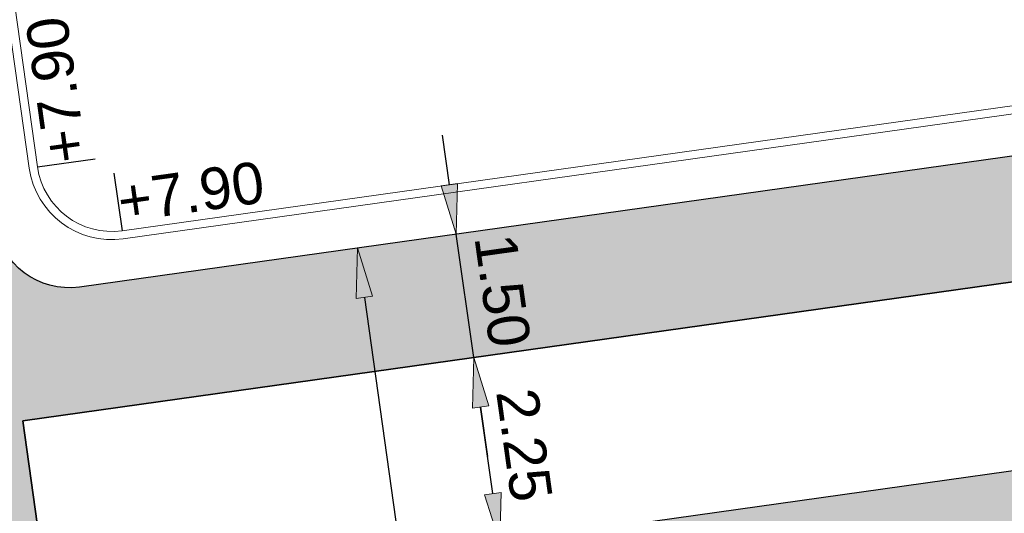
# Model space of a CAD drawing. Extents: x 98477 to 100410, y 398052 to 398969.
# Tile 76 of 256: x 98593 to 98604, y 398262 to 398268. Entities that reach past the tile are written whole.
import ezdxf
from ezdxf.enums import TextEntityAlignment as Align

# ---------------------------------------------------------------- set-up
doc = ezdxf.new("R2010")
doc.units = 0
doc.linetypes.add('AL-NUTSTRACE', pattern=[17, 5, -3.5, 0, -3.5, 5])
for name, color, linetype, lineweight in [('N-KO-kantbegrenzing grondwerk', 70, 'Continuous', 25), ('N-KO-kantverharding', 2, 'Continuous', 25), ("N-VH-arcering 'MAT' grijs 251", 251, 'Continuous', 18), ('N-VH-arcering printbeton', 8, 'Continuous', 9), ('X-AL-hoogtelijn - Niv 1', 1, 'AL-HOOGTELIJN', 18), ('X-AL-maatvoering VERWERKT', 180, 'Continuous', 18), ('X-AL-nutstrace VERWERKT', 252, 'AL-NUTSTRACE', 18), ('X-AL-planthoogte VERWERKT', 180, 'Continuous', 25)]:
    doc.layers.add(name, color=color, linetype=linetype, lineweight=lineweight)
doc.layers.add('X-AL-contourlijnen', color=30, linetype='Continuous', plot=False)
doc.layers.add('X-AL-hulplijn', color=30, linetype='Continuous', plot=False)
doc.styles.add('CS Annotative', font='arial.ttf')
doc.styles.get("Standard").update_dxf_attribs({"font": 'txt.shx'})
doc.linetypes.add('AL-HOOGTELIJN', pattern='A,10,-1.5,["H",Standard,S=0.9,R=0,X=-0.3,Y=-0.45],-1.5,30', length=43)
doc.dimstyles.new('CS Annotative', dxfattribs={"dimtxt": 2.5, "dimasz": 3, "dimexe": 0.18, "dimexo": 0.0625, "dimgap": 1, "dimtad": 1, "dimzin": 3, "dimdsep": 46, "dimtxsty": 'CS Annotative', "dimblk": 'CS Dimensionpijl', "dimcen": 0, "dimse1": 1, "dimse2": 1, "dimclrd": 256, "dimclre": 256, "dimadec": 0, "dimazin": 0, "dimtm": 1e-09, "dimtfac": 1, "dimtdec": 0, "dimtofl": 0, "dimtmove": 1, "dimatfit": 1, "dimfxl": 1, "dimtfillclr": 256, "dimtolj": 1, "dimtzin": 3, "dimarcsym": 0})

# ---------------------------------------------------------------- blocks, each defined once
blk = doc.blocks.new('*U107')
at = {"layer": 'X-AL-hulplijn', "flags": 128}
blk.add_lwpolyline([(-0.3465938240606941, -0.04871058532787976), (0.3465938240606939, 0.04871058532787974)], dxfattribs=at)
at = {"layer": 'X-AL-planthoogte VERWERKT', "linetype": 'Continuous', "style": 'CS Annotative'}
blk.add_attdef('HOOGTE-RECHTS', text='', height=0.4999999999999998, rotation=97.99999999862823, dxfattribs=at).set_placement((2.91038304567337e-11, 5.820766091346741e-11), align=Align.MIDDLE_LEFT)
blk = doc.blocks.new('*U182')
at = {"layer": 'X-AL-hulplijn', "flags": 128}
blk.add_lwpolyline([(-0.04871058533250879, 0.3465938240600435), (0.04871058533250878, -0.3465938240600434)], dxfattribs=at)
at = {"layer": 'X-AL-planthoogte VERWERKT', "linetype": 'Continuous', "style": 'CS Annotative'}
blk.add_attdef('HOOGTE-RECHTS', text='', height=0.5000000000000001, rotation=172.0000000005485, dxfattribs=at).set_placement((-1.398819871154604e-11, -4.01105143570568e-12), align=Align.MIDDLE_LEFT)
blk = doc.blocks.new('CS Dimensionpijl')
h = blk.add_hatch(color=256)
h.dxf.hatch_style = 1
h.paths.add_polyline_path([(-1, -0.1666666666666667), (0, 0), (-1, 0.1666666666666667)])
at = {"flags": 128}
blk.add_lwpolyline([(0, 0.5), (0, -0.5)], dxfattribs=at)
blk.add_lwpolyline([(-1, -0.1666666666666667), (0, 0), (-1, 0.1666666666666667)], close=True, dxfattribs=at)
blk = doc.blocks.new('*D938')
at = {"layer": 'X-AL-maatvoering VERWERKT', "linetype": 'Continuous', "lineweight": -2, "transparency": 16777216}
blk.add_line((98598.26812951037, 398262.4620506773), (98598.12199775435, 398263.5018321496), dxfattribs=at)
at = {"layer": 'X-AL-maatvoering VERWERKT', "lineweight": -2, "transparency": 16777216, "xscale": 0.6000000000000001, "yscale": 0.6000000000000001, "zscale": 0.6000000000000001}
for p, rotation in [((98598.03849389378, 398264.0959929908), 97.99999999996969), ((98598.35163337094, 398261.867889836), 277.9999999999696)]:
    blk.add_blockref('CS Dimensionpijl', p, dxfattribs=dict(at, rotation=rotation))
at = {"layer": 'X-AL-maatvoering VERWERKT', "color": 0, "transparency": 16777216, "insert": (98598.64591931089, 398263.0453050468), "char_height": 0.5, "attachment_point": 5, "rotation": 277.9999999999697, "style": 'CS Annotative'}
blk.add_mtext('\\A1;2.25', dxfattribs=at)
blk = doc.blocks.new('*D939')
at = {"layer": 'X-AL-maatvoering VERWERKT', "linetype": 'Continuous', "lineweight": -2, "transparency": 16777216}
for p, q in [((98597.74623038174, 398266.1755559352), (98597.66272652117, 398266.7697167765)), ((98598.03849389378, 398264.0959929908), (98597.82973424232, 398265.581395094)), ((98598.12199775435, 398263.5018321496), (98598.20550161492, 398262.9076713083))]:
    blk.add_line(p, q, dxfattribs=at)
at = {"layer": 'X-AL-maatvoering VERWERKT', "lineweight": -2, "transparency": 16777216, "xscale": 0.6000000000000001, "yscale": 0.6000000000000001, "zscale": 0.6000000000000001}
for p, rotation in [((98597.82973424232, 398265.581395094), 277.9999999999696), ((98598.03849389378, 398264.0959929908), 97.99999999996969)]:
    blk.add_blockref('CS Dimensionpijl', p, dxfattribs=dict(at, rotation=rotation))
at = {"layer": 'X-AL-maatvoering VERWERKT', "color": 0, "transparency": 16777216, "insert": (98598.38496974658, 398264.9020576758), "char_height": 0.5, "attachment_point": 5, "rotation": 277.9999999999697, "style": 'CS Annotative'}
blk.add_mtext('\\A1;1.50', dxfattribs=at)
blk = doc.blocks.new('*D1130')
at = {"layer": 'X-AL-maatvoering VERWERKT', "linetype": 'Continuous', "lineweight": -2, "transparency": 16777216}
blk.add_line((98596.72491642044, 398264.8202265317), (98598.08881280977, 398255.1155994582), dxfattribs=at)
at = {"layer": 'X-AL-maatvoering VERWERKT', "lineweight": -2, "transparency": 16777216, "xscale": 0.6000000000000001, "yscale": 0.6000000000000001, "zscale": 0.6000000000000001}
for p, rotation in [((98596.64141255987, 398265.4143873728), 97.99999999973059), ((98598.17231667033, 398254.521438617), 277.9999999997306)]:
    blk.add_blockref('CS Dimensionpijl', p, dxfattribs=dict(at, rotation=rotation))
at = {"layer": 'X-AL-maatvoering VERWERKT', "color": 0, "transparency": 16777216, "insert": (98597.9968933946, 398259.0410085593), "char_height": 0.5, "attachment_point": 5, "rotation": 277.99999999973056, "style": 'CS Annotative'}
blk.add_mtext('\\A1;11.00', dxfattribs=at)

msp = doc.modelspace()

# ---------------------------------------------------------------- hatches: boundary and pattern name
at = {"layer": "N-VH-arcering 'MAT' grijs 251"}
h = msp.add_hatch(color=256, dxfattribs=at)
h.dxf.hatch_style = 1
edge = h.paths.add_edge_path()
edge.add_line((98801.70985258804, 398275.5025756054), (98759.07881222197, 398269.5111736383))
edge.add_arc((98758.55691309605, 398273.2246788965), 3.749999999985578, 188.0000000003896, 277.9999999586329, ccw=False)
edge.add_line((98754.84340783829, 398272.7027797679), (98754.7320693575, 398273.4949942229))
edge.add_arc((98759.43584268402, 398274.1560664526), 4.75000000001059, 98.00000000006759, 188.0000000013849, ccw=False)
edge.add_line((98758.77477045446, 398278.859839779), (98802.64364589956, 398285.0252081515))
edge.add_arc((98800.79960231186, 398298.1462600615), 13.24999999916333, 278.0000000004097, 315.3695932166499)
edge.add_arc((98814.32101528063, 398284.7981743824), 5.750000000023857, 97.99999999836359, 135.3695932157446, ccw=False)
edge.add_line((98813.52076995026, 398290.4922157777), (98817.94515990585, 398291.114023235))
edge.add_arc((98818.74540523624, 398285.4199818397), 5.750000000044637, 8.00000000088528, 97.99999999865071, ccw=False)
edge.add_line((98824.43944663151, 398286.2202271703), (98832.12180180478, 398231.5574297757))
edge.add_arc((98824.4472242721, 398230.4788382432), 7.74999999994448, -36.90337989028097, 8.000000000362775, ccw=False)
edge.add_line((98830.64450586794, 398225.8252159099), (98822.02531955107, 398214.3469478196))
edge.add_arc((98828.62242576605, 398209.3930917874), 8.249999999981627, 143.0966201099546, 188.000000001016)
edge.add_line((98820.45271419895, 398208.2449137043), (98820.95212056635, 398204.6914527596))
edge.add_line((98820.95212056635, 398204.6914527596), (98824.98814049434, 398175.9736787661))
edge.add_line((98824.98814049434, 398175.9736787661), (98826.34507822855, 398166.3185650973))
edge.add_arc((98829.56344945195, 398166.7708776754), 3.249999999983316, 187.9999999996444, 277.9999999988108)
edge.add_line((98830.01576203, 398163.552506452), (98845.49611657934, 398165.7281284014))
edge.add_line((98845.49611657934, 398165.7281284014), (98850.05134969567, 398166.3683246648))
edge.add_line((98850.05134969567, 398166.3683246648), (98871.26042709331, 398169.349066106))
edge.add_line((98871.26042709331, 398169.349066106), (98879.77673248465, 398170.5459547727))
edge.add_line((98879.77673248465, 398170.5459547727), (98895.91810200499, 398172.8144763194))
edge.add_line((98895.91810200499, 398172.8144763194), (98895.01347684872, 398179.2512187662))
edge.add_line((98895.01347684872, 398179.2512187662), (98835.84495974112, 398170.9356259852))
edge.add_arc((98835.18388751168, 398175.6393993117), 4.749999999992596, 188.0000000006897, 277.9999999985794, ccw=False)
edge.add_line((98830.48011418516, 398174.9783270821), (98825.97718274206, 398207.0183491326))
edge.add_arc((98833.65176027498, 398208.096940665), 7.750000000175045, 143.0966201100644, 188.0000000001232, ccw=False)
edge.add_line((98827.4544786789, 398212.7505629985), (98836.07366499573, 398224.2288310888))
edge.add_arc((98829.47655878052, 398229.1826871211), 8.250000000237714, 323.096620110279, 367.9999999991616)
edge.add_line((98837.64627034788, 398230.3308652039), (98837.34238794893, 398232.4931008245))
edge.add_line((98837.34238794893, 398232.4931008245), (98837.34238780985, 398232.493100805))
edge.add_line((98837.34238780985, 398232.493100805), (98829.68786739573, 398286.9578446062))
edge.add_arc((98835.38190879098, 398287.7580899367), 5.749999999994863, 97.99999999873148, 188.0000000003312, ccw=False)
edge.add_line((98834.58166346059, 398293.452131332), (98882.50500414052, 398300.1873176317))
edge.add_arc((98883.61838894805, 398292.2651730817), 8.000000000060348, 11.632034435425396, 97.9999999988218, ccw=False)
edge.add_line((98891.45409032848, 398293.8781776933), (98890.9995, 398296.0865))
edge.add_line((98890.9995, 398296.0865), (98889.023, 398305.688))
edge.add_line((98889.023, 398305.688), (98888.557, 398307.974))
edge.add_line((98888.557, 398307.974), (98887.38477368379, 398314.7597044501))
edge.add_arc((98879.50153614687, 398313.3978799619), 8.00000000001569, -82.00000000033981, 9.801079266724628, ccw=False)
edge.add_line((98880.6149209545, 398305.475735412), (98872.94460748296, 398304.3977431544))
edge.add_arc((98872.42270835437, 398308.1112484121), 3.749999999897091, 189.4265010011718, 278.00000000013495, ccw=False)
edge.add_arc((92946.7354543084, 397324.3039467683), 6003.049999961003, 9.42650100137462, 10.61166010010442)
edge.add_line((98847.1206531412, 398429.7738954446), (98842.31285519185, 398429.0982035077))
edge.add_arc((92946.7354539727, 397324.3039467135), 5998.200000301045, 9.428546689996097, 10.613773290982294, ccw=False)
edge.add_arc((98860.08948650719, 398306.4687901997), 3.840166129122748, -81.43407539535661, 6.657381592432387, ccw=False)
edge.add_line((98860.66146879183, 398302.6714605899), (98847.18483033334, 398300.7774425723))
edge.add_line((98847.18483033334, 398300.7774425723), (98842.62959721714, 398300.1372463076))
edge.add_line((98842.62959721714, 398300.1372463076), (98820.15051205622, 398296.9780169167))
edge.add_arc((98819.35026672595, 398302.672058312), 5.749999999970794, 187.9999999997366, 277.99999999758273, ccw=False)
edge.add_line((98813.65622533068, 398301.8718129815), (98812.30624625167, 398311.4774132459))
edge.add_line((98812.30624625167, 398311.4774132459), (98811.1093575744, 398319.9937186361))
edge.add_line((98811.1093575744, 398319.9937186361), (98809.24443803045, 398333.2633107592))
edge.add_line((98809.24443803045, 398333.2633107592), (98808.67382831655, 398337.3234098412))
edge.add_line((98808.67382831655, 398337.3234098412), (98807.71353391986, 398344.1562595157))
edge.add_line((98807.71353391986, 398344.1562595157), (98807.70657526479, 398344.2057729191))
edge.add_line((98807.70657526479, 398344.2057729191), (98811.66764753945, 398344.7624653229))
edge.add_line((98811.66764753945, 398344.7624653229), (98829.49247277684, 398347.2675811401))
edge.add_line((98829.49247277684, 398347.2675811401), (98831.96814294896, 398347.6155138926))
edge.add_line((98831.96814294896, 398347.6155138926), (98831.06351779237, 398354.0522563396))
edge.add_line((98831.06351779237, 398354.0522563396), (98828.58784762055, 398353.704323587))
edge.add_line((98828.58784762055, 398353.704323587), (98810.76302238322, 398351.1992077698))
edge.add_line((98810.76302238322, 398351.1992077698), (98806.80195010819, 398350.6425153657))
edge.add_line((98806.80195010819, 398350.6425153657), (98806.79499145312, 398350.6920287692))
edge.add_line((98806.79499145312, 398350.6920287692), (98805.14616655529, 398362.4240275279))
edge.add_line((98805.14616655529, 398362.4240275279), (98805.04836903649, 398363.119893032))
edge.add_line((98805.04836903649, 398363.119893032), (98803.99065346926, 398370.6459303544))
edge.add_line((98803.99065346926, 398370.6459303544), (98802.48758397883, 398381.3408254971))
edge.add_line((98802.48758397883, 398381.3408254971), (98801.4298684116, 398388.8668628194))
edge.add_line((98801.4298684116, 398388.8668628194), (98799.92679892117, 398399.561757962))
edge.add_line((98799.92679892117, 398399.561757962), (98798.86908335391, 398407.0877952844))
edge.add_line((98798.86908335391, 398407.0877952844), (98797.36601386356, 398417.7826904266))
edge.add_line((98797.36601386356, 398417.7826904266), (98796.79540414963, 398421.8427895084))
edge.add_line((98796.79540414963, 398421.8427895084), (98795.88382033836, 398428.3290453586))
edge.add_line((98795.88382033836, 398428.3290453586), (98795.87686168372, 398428.3785587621))
edge.add_line((98795.87686168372, 398428.3785587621), (98799.83793395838, 398428.9352511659))
edge.add_line((98799.83793395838, 398428.9352511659), (98817.66275919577, 398431.4403669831))
edge.add_line((98817.66275919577, 398431.4403669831), (98820.13842936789, 398431.7882997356))
edge.add_line((98820.13842936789, 398431.7882997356), (98819.2338042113, 398438.2250421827))
edge.add_line((98819.2338042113, 398438.2250421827), (98816.75813403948, 398437.87710943))
edge.add_line((98816.75813403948, 398437.87710943), (98798.93330880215, 398435.3719936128))
edge.add_line((98798.93330880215, 398435.3719936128), (98794.9722365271, 398434.8153012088))
edge.add_line((98794.9722365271, 398434.8153012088), (98794.96527787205, 398434.8648146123))
edge.add_line((98794.96527787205, 398434.8648146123), (98793.37870452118, 398446.1538705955))
edge.add_line((98793.37870452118, 398446.1538705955), (98792.73850825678, 398450.7091037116))
edge.add_line((98792.73850825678, 398450.7091037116), (98789.33816684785, 398474.9037900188))
edge.add_line((98789.33816684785, 398474.9037900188), (98783.89169246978, 398474.1383379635))
edge.add_line((98783.89169246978, 398474.1383379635), (98786.76317609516, 398453.7066703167))
edge.add_arc((98782.05940276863, 398453.0455980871), 4.750000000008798, -82.0000000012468, 7.999999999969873, ccw=False)
edge.add_line((98782.72047499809, 398448.3418247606), (98773.11487473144, 398446.9918456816))
edge.add_line((98773.11487473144, 398446.9918456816), (98764.5985693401, 398445.7949570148))
edge.add_line((98764.5985693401, 398445.7949570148), (98743.40683266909, 398442.8166526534))
edge.add_line((98743.40683266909, 398442.8166526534), (98734.89052727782, 398441.6197639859))
edge.add_line((98734.89052727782, 398441.6197639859), (98611.80020633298, 398424.3205475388))
edge.add_line((98611.80020633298, 398424.3205475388), (98607.65702311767, 398453.8008279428))
edge.add_arc((98611.6373665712, 398454.1216500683), 3.993251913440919, 101.39182936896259, 184.6081706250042, ccw=False)
edge.add_line((98610.84862924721, 398458.0362323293), (98611.83889731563, 398458.1754054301))
edge.add_line((98611.83889731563, 398458.1754054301), (98639.5664032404, 398462.0722522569))
edge.add_line((98639.5664032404, 398462.0722522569), (98641.54693937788, 398462.3505984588))
edge.add_line((98641.54693937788, 398462.3505984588), (98659.37176461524, 398464.8557142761))
edge.add_line((98659.37176461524, 398464.8557142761), (98661.84743478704, 398465.2036470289))
edge.add_line((98661.84743478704, 398465.2036470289), (98660.94280963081, 398471.6403894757))
edge.add_line((98660.94280963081, 398471.6403894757), (98649.90132066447, 398470.0886093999))
edge.add_line((98649.90132066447, 398470.0886093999), (98624.64948491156, 398466.5396953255))
edge.add_line((98624.64948491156, 398466.5396953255), (98622.66894877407, 398466.2613491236))
edge.add_line((98622.66894877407, 398466.2613491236), (98604.84412353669, 398463.7562333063))
edge.add_line((98604.84412353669, 398463.7562333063), (98602.86358739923, 398463.4778871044))
edge.add_line((98602.86358739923, 398463.4778871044), (98594.9414428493, 398462.3645022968))
edge.add_line((98594.9414428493, 398462.3645022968), (98576.27488975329, 398459.7410893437))
edge.add_line((98576.27488975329, 398459.7410893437), (98577.17951490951, 398453.3043468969))
edge.add_line((98577.17951490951, 398453.3043468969), (98578.1697829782, 398453.4435199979))
edge.add_line((98578.1697829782, 398453.4435199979), (98598.47059208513, 398456.2943364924))
edge.add_arc((98598.79151287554, 398452.3139562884), 3.993296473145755, 11.424909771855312, 94.60953932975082, ccw=False)
edge.add_line((98602.70568277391, 398453.1049624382), (98606.84886598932, 398423.6246820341))
edge.add_line((98606.84886598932, 398423.6246820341), (98548.81915716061, 398415.4691383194))
edge.add_arc((98548.15808493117, 398420.172911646), 4.750000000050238, 188.0000000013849, 277.99999999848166, ccw=False)
edge.add_line((98543.45431160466, 398419.5118394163), (98539.76818545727, 398445.7399897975))
edge.add_line((98539.76818545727, 398445.7399897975), (98538.97597100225, 398445.6286513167))
edge.add_line((98538.97597100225, 398445.6286513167), (98538.73241807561, 398447.361620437))
edge.add_line((98538.73241807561, 398447.361620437), (98534.77134580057, 398446.8049280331))
edge.add_line((98534.77134580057, 398446.8049280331), (98536.52992450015, 398434.2919904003))
edge.add_line((98536.52992450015, 398434.2919904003), (98537.17012076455, 398429.7367572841))
edge.add_line((98537.17012076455, 398429.7367572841), (98538.39484405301, 398421.0223982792))
edge.add_line((98538.39484405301, 398421.0223982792), (98539.03504031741, 398416.467165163))
edge.add_line((98539.03504031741, 398416.467165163), (98541.02521566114, 398402.30633178))
edge.add_line((98541.02521566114, 398402.30633178), (98541.66541192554, 398397.7510986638))
edge.add_line((98541.66541192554, 398397.7510986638), (98543.65558726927, 398383.5902652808))
edge.add_line((98543.65558726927, 398383.5902652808), (98544.29578353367, 398379.0350321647))
edge.add_line((98544.29578353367, 398379.0350321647), (98545.60401068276, 398369.7265123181))
edge.add_arc((98543.87104156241, 398369.4829593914), 1.750000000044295, -82.00000000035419, 7.99999999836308, ccw=False)
edge.add_line((98544.11459448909, 398367.7499902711), (98522.47723718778, 398364.7090580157))
edge.add_line((98522.47723718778, 398364.7090580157), (98523.21485462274, 398359.4606372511))
edge.add_line((98523.21485462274, 398359.4606372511), (98545.05026553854, 398362.5294041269))
edge.add_line((98545.05026553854, 398362.5294041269), (98549.60549865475, 398363.1696003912))
edge.add_line((98549.60549865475, 398363.1696003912), (98564.16243926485, 398365.2154449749))
edge.add_arc((98564.82351149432, 398360.5116716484), 4.749999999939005, 8.000000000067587, 97.99999999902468, ccw=False)
edge.add_line((98569.5272848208, 398361.172743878), (98576.49985717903, 398311.5603136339))
edge.add_arc((98571.7960838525, 398310.8992414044), 4.749999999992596, -82.0000000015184, 7.999999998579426, ccw=False)
edge.add_line((98572.45715608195, 398306.1954680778), (98563.84182388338, 398304.9846620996))
edge.add_line((98563.84182388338, 398304.9846620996), (98559.28659076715, 398304.3444658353))
edge.add_line((98559.28659076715, 398304.3444658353), (98541.0161448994, 398301.7767221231))
edge.add_line((98541.0161448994, 398301.7767221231), (98541.7537623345, 398296.5283013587))
edge.add_line((98541.7537623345, 398296.5283013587), (98553.88454617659, 398298.2331718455))
edge.add_arc((98554.12809910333, 398296.5002027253), 1.749999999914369, 7.999999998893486, 98.0000000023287, ccw=False)
edge.add_line((98555.86106822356, 398296.7437556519), (98557.35022040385, 398286.1478873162))
edge.add_line((98557.35022040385, 398286.1478873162), (98557.99041666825, 398281.5926542))
edge.add_line((98557.99041666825, 398281.5926542), (98560.13368242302, 398266.3425259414))
edge.add_line((98560.13368242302, 398266.3425259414), (98560.77387868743, 398261.7872928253))
edge.add_line((98560.77387868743, 398261.7872928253), (98562.9171444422, 398246.5371645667))
edge.add_line((98562.9171444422, 398246.5371645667), (98563.5573407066, 398241.9819314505))
edge.add_line((98563.5573407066, 398241.9819314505), (98565.70060646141, 398226.7318031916))
edge.add_line((98565.70060646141, 398226.7318031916), (98566.34080272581, 398222.1765700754))
edge.add_line((98566.34080272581, 398222.1765700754), (98567.56552601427, 398213.4622110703))
edge.add_line((98567.56552601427, 398213.4622110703), (98568.20572227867, 398208.9069779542))
edge.add_line((98568.20572227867, 398208.9069779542), (98576.53105717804, 398149.6691420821))
edge.add_line((98576.53105717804, 398149.6691420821), (98576.55610833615, 398149.4908938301))
edge.add_line((98576.55610833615, 398149.4908938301), (98535.4599834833, 398143.7152101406))
edge.add_line((98535.4599834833, 398143.7152101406), (98536.3465161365, 398137.4072025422))
edge.add_line((98536.3465161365, 398137.4072025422), (98537.33678420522, 398137.5463756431))
edge.add_line((98537.33678420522, 398137.5463756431), (98577.44264098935, 398143.1828862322))
edge.add_line((98577.44264098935, 398143.1828862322), (98578.76478544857, 398133.7753395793))
edge.add_line((98578.76478544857, 398133.7753395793), (98538.65892866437, 398128.1388289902))
edge.add_line((98538.65892866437, 398128.1388289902), (98537.66866059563, 398127.9996558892))
edge.add_line((98537.66866059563, 398127.9996558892), (98538.57328575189, 398121.5629134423))
edge.add_line((98538.57328575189, 398121.5629134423), (98579.66941060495, 398127.3385971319))
edge.add_line((98579.66941060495, 398127.3385971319), (98579.67636925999, 398127.2890837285))
edge.add_line((98579.67636925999, 398127.2890837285), (98580.7660946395, 398119.5352847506))
edge.add_line((98580.7660946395, 398119.5352847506), (98582.57534495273, 398106.6617998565))
edge.add_line((98582.57534495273, 398106.6617998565), (98583.06245080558, 398103.1958616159))
edge.add_line((98583.06245080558, 398103.1958616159), (98584.87170111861, 398090.3223767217))
edge.add_line((98584.87170111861, 398090.3223767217), (98585.35880697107, 398086.8564384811))
edge.add_line((98585.35880697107, 398086.8564384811), (98587.16805728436, 398073.9829535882))
edge.add_line((98587.16805728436, 398073.9829535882), (98588.14928671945, 398067.0011433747))
edge.add_arc((98585.92118356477, 398066.6880038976), 2.249999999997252, -71.05267843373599, 7.999999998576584, ccw=False)
edge.add_line((98586.6517556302, 398064.5599145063), (98587.08769329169, 398064.7095716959))
edge.add_line((98587.08769329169, 398064.7095716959), (98595.76511800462, 398067.6885274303))
edge.add_line((98595.76511800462, 398067.6885274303), (98596.09256923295, 398067.8009412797))
edge.add_arc((98595.36199716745, 398069.9290306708), 2.249999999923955, 187.9999999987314, 288.947321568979, ccw=False)
edge.add_line((98593.13389401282, 398069.6158911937), (98582.46560133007, 398145.5247379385))
edge.add_arc((98587.16937465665, 398146.1858101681), 4.750000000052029, 98.00000000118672, 187.9999999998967, ccw=False)
edge.add_line((98586.50830242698, 398150.8895834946), (98609.06670264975, 398154.0599598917))
edge.add_line((98609.06670264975, 398154.0599598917), (98621.30783352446, 398156.2004915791))
edge.add_line((98621.30783352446, 398156.2004915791), (98618.71337939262, 398174.6609919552))
edge.add_line((98618.71337939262, 398174.6609919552), (98600.88855415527, 398172.155876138))
edge.add_line((98600.88855415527, 398172.155876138), (98602.70587460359, 398159.2249692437))
edge.add_line((98602.70587460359, 398159.2249692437), (98585.67326382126, 398156.8311919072))
edge.add_arc((98585.08617653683, 398161.633146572), 4.837710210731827, 189.0296070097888, 276.97039299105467, ccw=False)
edge.add_line((98580.30841826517, 398160.8738930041), (98573.6350680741, 398208.3572469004))
edge.add_line((98573.6350680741, 398208.3572469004), (98572.71652560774, 398214.8930161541))
edge.add_line((98572.71652560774, 398214.8930161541), (98570.01656744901, 398234.1042166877))
edge.add_line((98570.01656744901, 398234.1042166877), (98569.09802498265, 398240.6399859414))
edge.add_line((98569.09802498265, 398240.6399859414), (98568.63179509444, 398243.9573839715))
edge.add_line((98568.63179509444, 398243.9573839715), (98568.16556520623, 398247.2747820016))
edge.add_arc((98572.86933853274, 398247.9358542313), 4.74999999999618, 98.00000000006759, 188.0000000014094, ccw=False)
edge.add_line((98572.20826630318, 398252.6396275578), (98597.85620928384, 398256.2442108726))
edge.add_line((98597.85620928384, 398256.2442108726), (98604.39197853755, 398257.1627533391))
edge.add_line((98604.39197853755, 398257.1627533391), (98619.64210679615, 398259.3060190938))
edge.add_line((98619.64210679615, 398259.3060190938), (98626.17787604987, 398260.2245615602))
edge.add_line((98626.17787604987, 398260.2245615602), (98639.44746817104, 398262.089481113))
edge.add_line((98639.44746817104, 398262.089481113), (98639.4969815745, 398262.096439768))
edge.add_line((98639.4969815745, 398262.096439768), (98640.05367397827, 398258.1353674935))
edge.add_line((98640.05367397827, 398258.1353674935), (98641.8629242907, 398245.2618825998))
edge.add_line((98641.8629242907, 398245.2618825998), (98642.14127049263, 398243.2813464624))
edge.add_line((98642.14127049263, 398243.2813464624), (98643.25465530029, 398235.3592019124))
edge.add_line((98643.25465530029, 398235.3592019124), (98644.5767997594, 398225.9516552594))
edge.add_line((98644.5767997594, 398225.9516552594), (98646.03811731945, 398215.5538405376))
edge.add_line((98646.03811731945, 398215.5538405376), (98646.38605007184, 398213.0781703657))
edge.add_line((98646.38605007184, 398213.0781703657), (98652.82279251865, 398213.9827955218))
edge.add_line((98652.82279251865, 398213.9827955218), (98652.47485976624, 398216.4584656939))
edge.add_line((98652.47485976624, 398216.4584656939), (98651.70940771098, 398221.904940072))
edge.add_line((98651.70940771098, 398221.904940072), (98651.43106150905, 398223.8854762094))
edge.add_line((98651.43106150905, 398223.8854762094), (98649.62181119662, 398236.758961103))
edge.add_line((98649.62181119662, 398236.758961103), (98649.34346499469, 398238.7394972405))
edge.add_line((98649.34346499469, 398238.7394972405), (98646.49041642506, 398259.0399926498))
edge.add_line((98646.49041642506, 398259.0399926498), (98645.93372402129, 398263.0010649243))
edge.add_line((98645.93372402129, 398263.0010649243), (98645.98323742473, 398263.0080235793))
edge.add_line((98645.98323742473, 398263.0080235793), (98654.39783815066, 398264.1906185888))
edge.add_line((98654.39783815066, 398264.1906185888), (98722.62535253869, 398273.7793704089))
edge.add_line((98722.62535253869, 398273.7793704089), (98731.14165792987, 398274.9762590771))
edge.add_line((98731.14165792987, 398274.9762590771), (98743.97026282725, 398276.7792019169))
edge.add_arc((98744.55735011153, 398271.9772472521), 4.837710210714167, 9.02960700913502, 96.9703929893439, ccw=False)
edge.add_line((98749.33510838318, 398272.73650082), (98750.7268393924, 398262.8338201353))
edge.add_line((98750.7268393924, 398262.8338201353), (98752.41029510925, 398263.0704144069))
edge.add_line((98752.41029510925, 398263.0704144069), (98756.96552822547, 398263.7106106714))
edge.add_line((98756.96552822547, 398263.7106106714), (98772.21565648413, 398265.8538764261))
edge.add_line((98772.21565648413, 398265.8538764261), (98776.77088960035, 398266.4940726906))
edge.add_line((98776.77088960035, 398266.4940726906), (98795.98209013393, 398269.1940308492))
edge.add_line((98795.98209013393, 398269.1940308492), (98800.53732325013, 398269.8342271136))
edge.add_line((98800.53732325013, 398269.8342271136), (98802.46834598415, 398270.1056146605))
edge.add_line((98802.46834598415, 398270.1056146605), (98801.70985258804, 398275.5025756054))
edge = h.paths.add_edge_path(flags=16)
edge.add_line((98744.0622075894, 398333.4636472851), (98751.98435213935, 398334.5770320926))
edge.add_line((98751.98435213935, 398334.5770320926), (98753.96600319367, 398334.8555349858))
edge.add_line((98753.96600319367, 398334.8555349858), (98764.36270300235, 398336.316695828))
edge.add_line((98764.36270300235, 398336.316695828), (98764.36270299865, 398336.3166958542))
edge.add_line((98764.36270299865, 398336.3166958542), (98766.34323913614, 398336.5950420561))
edge.add_line((98766.34323913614, 398336.5950420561), (98774.26538368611, 398337.7084268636))
edge.add_line((98774.26538368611, 398337.7084268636), (98774.24729118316, 398337.8371617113))
edge.add_line((98774.24729118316, 398337.8371617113), (98802.48973650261, 398341.8063785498))
edge.add_line((98802.48973650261, 398341.8063785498), (98803.0185942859, 398338.0433598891))
edge.add_line((98803.0185942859, 398338.0433598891), (98808.47417984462, 398299.2248515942))
edge.add_arc((98800.79960231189, 398298.1462600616), 7.750000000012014, -82.00000000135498, 8.000000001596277, ccw=False)
edge.add_line((98801.87819384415, 398290.4716825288), (98771.96746476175, 398286.2680036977))
edge.add_line((98771.96746476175, 398286.2680036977), (98767.41223164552, 398285.6278074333))
edge.add_line((98767.41223164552, 398285.6278074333), (98755.13290759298, 398283.9020609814))
edge.add_line((98755.13290759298, 398283.9020609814), (98746.61660220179, 398282.7051723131))
edge.add_line((98746.61660220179, 398282.7051723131), (98730.37620587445, 398280.4227334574))
edge.add_line((98730.37620587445, 398280.4227334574), (98721.85990048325, 398279.2258447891))
edge.add_line((98721.85990048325, 398279.2258447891), (98654.3282516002, 398269.7348904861))
edge.add_arc((98653.66717937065, 398274.4386638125), 4.749999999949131, 187.9999999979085, 277.9999999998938, ccw=False)
edge.add_line((98648.96340604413, 398273.7775915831), (98644.1340994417, 398308.1398935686))
edge.add_line((98644.1340994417, 398308.1398935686), (98642.93721077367, 398316.6561989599))
edge.add_line((98642.93721077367, 398316.6561989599), (98640.29988051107, 398335.4217788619))
edge.add_line((98640.29988051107, 398335.4217788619), (98638.12129075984, 398335.1155980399))
edge.add_line((98638.12129075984, 398335.1155980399), (98637.23004949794, 398334.990342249))
edge.add_line((98637.23004949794, 398334.990342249), (98635.05145974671, 398334.6841614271))
edge.add_line((98635.05145974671, 398334.6841614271), (98635.74036659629, 398329.7823344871))
edge.add_line((98635.74036659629, 398329.7823344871), (98636.93725526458, 398321.266029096))
edge.add_line((98636.93725526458, 398321.266029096), (98638.384655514, 398310.967241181))
edge.add_line((98638.384655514, 398310.967241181), (98639.02485177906, 398306.4120080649))
edge.add_line((98639.02485177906, 398306.4120080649), (98641.16811753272, 398291.1618798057))
edge.add_line((98641.16811753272, 398291.1618798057), (98642.36500620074, 398282.6455744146))
edge.add_line((98642.36500620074, 398282.6455744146), (98643.71498527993, 398273.0399741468))
edge.add_arc((98639.01121195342, 398272.3789019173), 4.749999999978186, -82.00000000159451, 7.999999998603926, ccw=False)
edge.add_line((98639.67228418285, 398267.6751285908), (98619.32227537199, 398264.8151213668))
edge.add_line((98619.32227537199, 398264.8151213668), (98614.27190822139, 398264.1053385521))
edge.add_line((98614.27190822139, 398264.1053385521), (98593.92189940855, 398261.2453313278))
edge.add_arc((98593.26082717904, 398265.9491046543), 4.750000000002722, 188.0000000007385, 277.9999999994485, ccw=False)
edge.add_line((98588.55705385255, 398265.2880324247), (98581.77932383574, 398313.5140873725))
edge.add_line((98581.77932383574, 398313.5140873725), (98580.58243516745, 398322.0303927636))
edge.add_line((98580.58243516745, 398322.0303927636), (98575.23122943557, 398360.1062000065))
edge.add_line((98575.23122943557, 398360.1062000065), (98574.59103317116, 398364.6614331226))
edge.add_line((98574.59103317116, 398364.6614331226), (98572.66348572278, 398378.3766458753))
edge.add_line((98572.66348572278, 398378.3766458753), (98571.18825085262, 398388.8734874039))
edge.add_line((98571.18825085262, 398388.8734874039), (98568.51612731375, 398407.8866343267))
edge.add_arc((98573.21990064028, 398408.5477065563), 4.750000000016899, 97.9999999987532, 188.0000000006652, ccw=False)
edge.add_line((98572.55882841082, 398413.2514798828), (98607.11918401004, 398418.1086211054))
edge.add_line((98607.11918401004, 398418.1086211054), (98607.61431804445, 398418.1782076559))
edge.add_line((98607.61431804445, 398418.1782076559), (98611.58353488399, 398389.9357623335))
edge.add_line((98611.58353488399, 398389.9357623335), (98611.454800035, 398389.9176698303))
edge.add_line((98611.454800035, 398389.9176698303), (98613.2640503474, 398377.0441849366))
edge.add_line((98613.2640503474, 398377.0441849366), (98613.33363689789, 398376.5490509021))
edge.add_line((98613.33363689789, 398376.5490509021), (98626.20712179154, 398378.3583012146))
edge.add_line((98626.20712179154, 398378.3583012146), (98628.18765792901, 398378.6366474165))
edge.add_line((98628.18765792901, 398378.6366474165), (98636.10980247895, 398379.7500322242))
edge.add_line((98636.10980247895, 398379.7500322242), (98648.36932117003, 398381.4729952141))
edge.add_line((98648.36932117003, 398381.4729952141), (98647.4646960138, 398387.9097376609))
edge.add_line((98647.4646960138, 398387.9097376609), (98634.59121112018, 398386.1004873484))
edge.add_line((98634.59121112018, 398386.1004873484), (98632.49184281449, 398385.8054403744))
edge.add_line((98632.49184281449, 398385.8054403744), (98619.73719008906, 398384.0128908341))
edge.add_line((98619.73719008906, 398384.0128908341), (98617.50908693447, 398383.6997513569))
edge.add_line((98617.50908693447, 398383.6997513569), (98612.56565838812, 398418.8740731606))
edge.add_line((98612.56565838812, 398418.8740731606), (98613.06079242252, 398418.943659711))
edge.add_line((98613.06079242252, 398418.943659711), (98667.57504960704, 398426.6051389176))
edge.add_line((98667.57504960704, 398426.6051389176), (98722.08930679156, 398434.2666181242))
edge.add_line((98722.08930679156, 398434.2666181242), (98726.14940587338, 398434.8372278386))
edge.add_line((98726.14940587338, 398434.8372278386), (98759.42241298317, 398439.51344403))
edge.add_line((98759.42241298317, 398439.51344403), (98763.48251206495, 398440.084053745))
edge.add_line((98763.48251206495, 398440.084053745), (98783.48592705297, 398442.8953503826))
edge.add_arc((98784.14699928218, 398438.191577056), 4.750000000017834, 8.000000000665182, 97.99999999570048, ccw=False)
edge.add_line((98788.85077260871, 398438.8526492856), (98795.6145853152, 398390.7256211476))
edge.add_arc((98790.91081198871, 398390.064548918), 4.749999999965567, -82.00000000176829, 8.000000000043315, ccw=False)
edge.add_line((98791.57188421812, 398385.3607755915), (98787.36324492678, 398384.7692899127))
edge.add_line((98787.36324492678, 398384.7692899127), (98774.48976003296, 398382.9600396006))
edge.add_line((98774.48976003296, 398382.9600396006), (98766.12199485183, 398381.7840268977))
edge.add_line((98766.12199485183, 398381.7840268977), (98766.07248144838, 398381.7770682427))
edge.add_line((98766.07248144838, 398381.7770682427), (98764.94517930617, 398389.7982395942))
edge.add_line((98764.94517930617, 398389.7982395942), (98762.09213076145, 398410.0987350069))
edge.add_line((98762.09213076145, 398410.0987350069), (98761.95295766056, 398411.0890030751))
edge.add_line((98761.95295766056, 398411.0890030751), (98755.5162152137, 398410.1843779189))
edge.add_line((98755.5162152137, 398410.1843779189), (98755.65538831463, 398409.1941098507))
edge.add_line((98755.65538831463, 398409.1941098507), (98758.50843688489, 398388.893614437))
edge.add_line((98758.50843688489, 398388.893614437), (98759.63573900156, 398380.8724430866))
edge.add_line((98759.63573900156, 398380.8724430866), (98759.5862255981, 398380.8654844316))
edge.add_line((98759.5862255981, 398380.8654844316), (98748.79230364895, 398379.3484976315))
edge.add_line((98748.79230364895, 398379.3484976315), (98744.23707053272, 398378.7083013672))
edge.add_line((98744.23707053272, 398378.7083013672), (98741.31577972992, 398378.2977407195))
edge.add_line((98741.31577972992, 398378.2977407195), (98735.86930535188, 398377.532288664))
edge.add_line((98735.86930535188, 398377.532288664), (98732.94801454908, 398377.1217280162))
edge.add_line((98732.94801454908, 398377.1217280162), (98728.39278143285, 398376.4815317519))
edge.add_line((98728.39278143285, 398376.4815317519), (98718.31915239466, 398375.0657755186))
edge.add_arc((98720.44154218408, 398359.9641874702), 15.25000000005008, 97.9999999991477, 128.0000000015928)
edge.add_line((98711.052704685, 398371.9813514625), (98707.24934533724, 398369.0098414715))
edge.add_line((98707.24934533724, 398369.0098414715), (98710.51235115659, 398364.8333844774))
edge.add_line((98710.51235115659, 398364.8333844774), (98713.62044188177, 398367.261691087))
edge.add_arc((98721.25410813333, 398357.3241039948), 12.53110121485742, 99.37790491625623, 127.53006232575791, ccw=False)
edge.add_line((98719.21222162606, 398369.6877279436), (98728.55711414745, 398371.001066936))
edge.add_line((98728.55711414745, 398371.001066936), (98733.11234726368, 398371.6412632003))
edge.add_line((98733.11234726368, 398371.6412632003), (98743.90626921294, 398373.1582500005))
edge.add_line((98743.90626921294, 398373.1582500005), (98752.42257460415, 398374.3551386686))
edge.add_line((98752.42257460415, 398374.3551386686), (98763.21649655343, 398375.8721254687))
edge.add_line((98763.21649655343, 398375.8721254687), (98767.77172966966, 398376.512321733))
edge.add_line((98767.77172966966, 398376.512321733), (98793.32064568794, 398380.102987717))
edge.add_arc((98793.7681908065, 398376.2908113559), 3.838357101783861, 9.304190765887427, 96.69580920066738, ccw=False)
edge.add_line((98797.55605007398, 398376.9113815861), (98799.60189465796, 398362.3544409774))
edge.add_line((98799.60189465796, 398362.3544409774), (98801.64078058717, 398347.8470137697))
edge.add_line((98801.64078058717, 398347.8470137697), (98801.71036713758, 398347.3518797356))
edge.add_line((98801.71036713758, 398347.3518797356), (98773.46792181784, 398343.3826628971))
edge.add_line((98773.46792181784, 398343.3826628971), (98773.36075853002, 398344.1451693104))
edge.add_line((98773.36075853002, 398344.1451693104), (98770.8850883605, 398343.7972365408))
edge.add_line((98770.8850883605, 398343.7972365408), (98758.01160346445, 398341.9879862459))
edge.add_line((98758.01160346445, 398341.9879862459), (98756.03106732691, 398341.7096400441))
edge.add_line((98756.03106732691, 398341.7096400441), (98743.15758242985, 398339.900389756))
edge.add_line((98743.15758242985, 398339.900389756), (98743.15758243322, 398339.9003897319))
edge.add_line((98743.15758243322, 398339.9003897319), (98742.16731436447, 398339.761216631))
edge.add_line((98742.16731436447, 398339.761216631), (98743.07193952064, 398333.3244741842))
edge.add_line((98743.07193952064, 398333.3244741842), (98744.0622075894, 398333.4636472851))
edge = h.paths.add_edge_path(flags=16)
edge.add_line((98545.99047331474, 398402.9031704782), (98545.73996173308, 398404.6856530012))
edge.add_arc((98550.44373505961, 398405.3467252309), 4.750000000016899, 98.00000000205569, 188.0000000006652, ccw=False)
edge.add_line((98549.78266282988, 398410.0504985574), (98557.70480737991, 398411.1638833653))
edge.add_arc((98558.36587960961, 398406.4601100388), 4.750000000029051, 8.000000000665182, 98.00000000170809, ccw=False)
edge.add_line((98563.06965293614, 398407.1211822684), (98563.35495779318, 398405.0911327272))
edge.add_line((98563.35495779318, 398405.0911327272), (98565.09462155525, 398392.7127818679))
edge.add_line((98565.09462155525, 398392.7127818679), (98565.44255430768, 398390.237111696))
edge.add_line((98565.44255430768, 398390.237111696), (98567.18221806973, 398377.8587608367))
edge.add_line((98567.18221806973, 398377.8587608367), (98567.46752292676, 398375.8287112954))
edge.add_arc((98562.76374960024, 398375.1676390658), 4.749999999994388, -82.00000000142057, 7.9999999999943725, ccw=False)
edge.add_line((98563.42482182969, 398370.4638657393), (98555.50267727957, 398369.3504809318))
edge.add_arc((98554.84160505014, 398374.0542542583), 4.749999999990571, 187.9999999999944, 277.99999999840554, ccw=False)
edge.add_line((98550.13783172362, 398373.3931820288), (98549.88732014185, 398375.1756645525))
edge.add_line((98549.88732014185, 398375.1756645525), (98548.07806982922, 398388.0491494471))
edge.add_line((98548.07806982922, 398388.0491494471), (98547.79972362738, 398390.0296855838))
edge.add_line((98547.79972362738, 398390.0296855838), (98545.99047331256, 398402.9031704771))
edge = h.paths.add_edge_path(flags=16)
edge.add_line((98580.97427237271, 398279.7231952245), (98580.69592617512, 398281.7037313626))
edge.add_line((98580.69592617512, 398281.7037313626), (98579.23460861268, 398292.1015460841))
edge.add_line((98579.23460861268, 398292.1015460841), (98578.55961907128, 398296.9043462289))
edge.add_arc((98573.85584574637, 398296.2432739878), 4.750000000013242, 8.000000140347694, 98.00000000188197)
edge.add_line((98573.19477351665, 398300.9470473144), (98565.5697093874, 398299.8754144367))
edge.add_arc((98566.23078161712, 398295.1716411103), 4.749999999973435, 98.00000000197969, 186.1903587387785)
edge.add_line((98561.5084782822, 398294.6594387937), (98561.50613232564, 398294.659109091))
edge.add_line((98561.50613232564, 398294.659109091), (98563.66331539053, 398279.3099540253))
edge.add_line((98563.66331539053, 398279.3099540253), (98563.94166159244, 398277.329417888))
edge.add_line((98563.94166159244, 398277.329417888), (98566.09884465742, 398261.9802628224))
edge.add_line((98566.09884465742, 398261.9802628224), (98566.10119061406, 398261.980592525))
edge.add_arc((98570.78174201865, 398262.7898752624), 4.749999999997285, 189.8096412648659, 277.9999999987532)
edge.add_line((98571.4428142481, 398258.0861019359), (98579.06787837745, 398259.1577348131))
edge.add_arc((98578.406806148, 398263.8615081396), 4.749999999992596, 277.9999999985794, 367.9999999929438)
edge.add_line((98583.11057947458, 398264.5225803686), (98582.43558993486, 398269.325380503))
edge.add_line((98582.43558993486, 398269.325380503), (98580.97427237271, 398279.7231952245))
edge = h.paths.add_edge_path(flags=16)
edge.add_line((98615.08128089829, 398162.7819088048), (98614.48868373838, 398166.998456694))
edge.add_arc((98612.75571461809, 398166.7549037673), 1.749999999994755, 8.000000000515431, 98.00000000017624)
edge.add_line((98612.51216169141, 398168.4878728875), (98608.55108941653, 398167.9311804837))
edge.add_arc((98608.79464234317, 398166.1982113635), 1.749999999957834, 97.99999999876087, 188.000000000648)
edge.add_line((98607.06167322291, 398165.9546584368), (98607.65427038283, 398161.7381105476))
edge.add_arc((98609.38723950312, 398161.9816634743), 1.749999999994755, 188.0000000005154, 277.999999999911)
edge.add_line((98609.6307924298, 398160.248694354), (98613.59186470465, 398160.8053867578))
edge.add_arc((98613.348311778, 398162.5383558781), 1.749999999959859, 277.9999999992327, 368.0000000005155)
at = {"layer": 'N-VH-arcering printbeton'}
h = msp.add_hatch(dxfattribs=at)
h.set_pattern_fill('CS-PRINTBETON', color=256)
h.set_pattern_definition([(53.00000000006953, (19448.54779836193, 79321.54942094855), (-0.3993177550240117, 0.3009075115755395), []), (53.00000000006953, (19448.89439218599, 79321.59813153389), (-0.3993177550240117, 0.3009075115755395), [0.5, -0.2])])
edge = h.paths.add_edge_path()
edge.add_line((98643.71498527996, 398273.0399741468), (98642.36500620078, 398282.6455744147))
edge.add_line((98642.36500620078, 398282.6455744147), (98641.16811753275, 398291.1618798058))
edge.add_line((98641.16811753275, 398291.1618798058), (98639.02485177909, 398306.4120080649))
edge.add_line((98639.02485177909, 398306.4120080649), (98638.38465551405, 398310.9672411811))
edge.add_line((98638.38465551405, 398310.9672411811), (98636.9372552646, 398321.2660290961))
edge.add_line((98636.9372552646, 398321.2660290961), (98635.74036659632, 398329.7823344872))
edge.add_line((98635.74036659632, 398329.7823344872), (98635.07233571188, 398334.5356212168))
edge.add_line((98635.07233571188, 398334.5356212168), (98633.83450062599, 398334.3616548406))
edge.add_line((98633.83450062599, 398334.3616548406), (98642.61632329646, 398271.8757397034))
edge.add_line((98642.61632329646, 398271.8757397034), (98593.30097347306, 398264.9449192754))
edge.add_arc((98593.17571768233, 398265.8361605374), 0.9000000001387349, 188.0000000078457, 277.9999999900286, ccw=False)
edge.add_line((98592.28447642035, 398265.7109047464), (98583.92017305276, 398325.2260156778))
edge.add_line((98583.92017305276, 398325.2260156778), (98582.43477094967, 398325.0172560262))
edge.add_line((98582.43477094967, 398325.0172560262), (98582.83558948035, 398322.1652839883))
edge.add_line((98582.83558948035, 398322.1652839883), (98580.60748632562, 398321.8521445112))
edge.add_line((98580.60748632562, 398321.8521445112), (98581.75427267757, 398313.6923356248))
edge.add_line((98581.75427267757, 398313.6923356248), (98583.98237583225, 398314.0054751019))
edge.add_line((98583.98237583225, 398314.0054751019), (98586.19244467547, 398298.2800181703))
edge.add_line((98586.19244467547, 398298.2800181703), (98583.96434152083, 398297.9668786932))
edge.add_line((98583.96434152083, 398297.9668786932), (98584.95525399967, 398290.9161700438))
edge.add_line((98584.95525399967, 398290.9161700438), (98587.18335715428, 398291.229309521))
edge.add_line((98587.18335715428, 398291.229309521), (98590.92433010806, 398264.6109038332))
edge.add_line((98590.92433010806, 398264.6109038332), (98588.80164702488, 398264.3125801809))
edge.add_arc((98593.26082717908, 398265.9491046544), 4.749999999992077, 200.1531974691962, 265.8468025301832)
edge.add_line((98592.91681551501, 398261.2115782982), (98592.61849186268, 398263.3342613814))
edge.add_line((98592.61849186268, 398263.3342613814), (98614.1370169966, 398266.3584928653))
edge.add_line((98614.1370169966, 398266.3584928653), (98614.45015647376, 398264.1303897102))
edge.add_line((98614.45015647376, 398264.1303897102), (98619.14402711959, 398264.7900702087))
edge.add_line((98619.14402711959, 398264.7900702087), (98618.8308876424, 398267.0181733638))
edge.add_line((98618.8308876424, 398267.0181733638), (98643.35871227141, 398270.4653343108))
edge.add_arc((98639.01121195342, 398272.3789019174), 4.750000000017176, 336.2431361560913, 367.9999999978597)

# ---------------------------------------------------------------- linework, layer by layer
at = {"layer": 'N-KO-kantbegrenzing grondwerk', "flags": 128}
msp.add_lwpolyline([(98635.07233571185, 398334.5356212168), (98633.83450062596, 398334.3616548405), (98642.61632329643, 398271.8757397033), (98593.30097347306, 398264.9449192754, -0.4142135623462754), (98592.28447642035, 398265.7109047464), (98583.92017305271, 398325.2260156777), (98582.43477094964, 398325.0172560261), (98582.83558948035, 398322.1652839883), (98580.60748632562, 398321.8521445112)], format="xyb", dxfattribs=at)
msp.add_lwpolyline([(98614.45015647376, 398264.1303897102), (98614.1370169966, 398266.3584928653), (98592.61849186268, 398263.3342613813), (98592.916815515, 398261.2115782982)], dxfattribs=at)
at = {"layer": 'N-KO-kantverharding', "flags": 128}
msp.add_lwpolyline([(98721.85990048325, 398279.2258447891), (98654.3282516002, 398269.7348904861, -0.4142135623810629), (98648.96340604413, 398273.7775915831), (98644.1340994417, 398308.1398935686), (98642.93721077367, 398316.6561989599), (98640.29988051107, 398335.4217788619), (98638.12129075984, 398335.1155980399), (98637.23004949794, 398334.990342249), (98635.05145974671, 398334.6841614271), (98635.74036659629, 398329.7823344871), (98636.93725526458, 398321.266029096), (98638.384655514, 398310.967241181), (98639.02485177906, 398306.4120080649), (98641.16811753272, 398291.1618798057), (98642.36500620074, 398282.6455744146), (98643.71498527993, 398273.0399741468, -0.4142135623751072), (98639.67228418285, 398267.6751285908), (98619.32227537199, 398264.8151213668), (98614.27190822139, 398264.1053385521), (98593.92189940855, 398261.2453313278, -0.4142135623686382), (98588.55705385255, 398265.2880324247), (98581.77932383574, 398313.5140873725), (98580.58243516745, 398322.0303927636), (98575.23122943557, 398360.1062000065)], format="xyb", dxfattribs=at)
at = {"layer": 'X-AL-contourlijnen', "flags": 128}
for points in [[(98721.85990048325, 398279.2258447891), (98654.3282516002, 398269.7348904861, -0.4142135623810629), (98648.96340604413, 398273.7775915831), (98644.1340994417, 398308.1398935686), (98642.93721077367, 398316.6561989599), (98640.29988051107, 398335.4217788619), (98638.12129075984, 398335.1155980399), (98637.23004949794, 398334.990342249), (98635.05145974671, 398334.6841614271), (98635.74036659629, 398329.7823344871), (98636.93725526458, 398321.266029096), (98638.384655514, 398310.967241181), (98639.02485177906, 398306.4120080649), (98641.16811753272, 398291.1618798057), (98642.36500620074, 398282.6455744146), (98643.71498527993, 398273.0399741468, -0.4142135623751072), (98639.67228418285, 398267.6751285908), (98619.32227537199, 398264.8151213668), (98614.27190822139, 398264.1053385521), (98593.92189940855, 398261.2453313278, -0.4142135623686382), (98588.55705385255, 398265.2880324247), (98581.77932383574, 398313.5140873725), (98580.58243516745, 398322.0303927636), (98575.23122943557, 398360.1062000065)], [(98642.61632329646, 398271.8757397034), (98593.30097347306, 398264.9449192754, -0.41421356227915), (98592.28447642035, 398265.7109047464), (98583.92017305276, 398325.2260156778), (98582.43477094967, 398325.0172560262), (98582.83558948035, 398322.1652839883), (98580.60748632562, 398321.8521445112), (98581.75427267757, 398313.6923356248), (98583.98237583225, 398314.0054751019), (98586.19244467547, 398298.2800181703), (98583.96434152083, 398297.9668786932), (98584.95525399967, 398290.9161700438), (98587.18335715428, 398291.229309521), (98590.92433010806, 398264.6109038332), (98588.80164702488, 398264.3125801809, 0.2947598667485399), (98592.91681551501, 398261.2115782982), (98592.61849186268, 398263.3342613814), (98614.1370169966, 398266.3584928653), (98614.45015647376, 398264.1303897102), (98619.14402711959, 398264.7900702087)]]:
    msp.add_lwpolyline(points, format="xyb", dxfattribs=at)
at = {"layer": 'X-AL-hoogtelijn - Niv 1', "flags": 128}
for points in [[(98583.23313038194, 398333.7072265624), (98592.69610659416, 398266.3746521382, 0.4142135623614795), (98593.82554776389, 398265.5235571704), (98642.05160271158, 398272.3012871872), (98632.82201705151, 398337.9732015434, 0.02163570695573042), (98628.10764329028, 398337.9674221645, 0.02508601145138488)], [(98583.34600402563, 398333.622618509), (98592.79513340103, 398266.3885694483, 0.4142135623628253), (98593.8116304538, 398265.6225839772), (98641.93865859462, 398272.386396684), (98632.73459295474, 398337.8767266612, 0.02125275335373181), (98628.1120908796, 398337.8675211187, 0.0250306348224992)]]:
    msp.add_lwpolyline(points, format="xyb", close=True, dxfattribs=at)
at = {"layer": 'X-AL-nutstrace VERWERKT', "const_width": 1.5, "flags": 128}
for points in [[(98583.17747200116, 398325.1216358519), (98593.0726794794, 398254.7135761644)], [(98682.18288566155, 398276.6790867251), (98580.38332819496, 398262.3720919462), (98581.68459668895, 398253.1130855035)]]:
    msp.add_lwpolyline(points, dxfattribs=at)

# ---------------------------------------------------------------- block references
at = {"layer": 'X-AL-planthoogte VERWERKT'}
msp.add_blockref('*U107', (98593.14172722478, 398266.4372800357), dxfattribs=at).add_auto_attribs({'HOOGTE-RECHTS': '+7.90'})
ref = msp.add_blockref('*U182', (98593.7629198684, 398265.9691778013), dxfattribs=dict(at, yscale=-1, rotation=196.0000000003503))
ref.add_attrib('HOOGTE-RECHTS', '+7.90', dxfattribs={"linetype": 'Continuous', "height": 0.5000000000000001, "rotation": 8.000000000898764, "style": 'CS Annotative'}).set_placement((98593.76291986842, 398265.9691778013), align=Align.MIDDLE_LEFT)

# ---------------------------------------------------------------- dimensions: what is measured, and where the dimension line sits
at = {"layer": 'X-AL-maatvoering VERWERKT'}
for base, p1, p2, angle, picture, middle, dimtype in [((98597.82973424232, 398265.581395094), (98598.03849389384, 398264.0959929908), (98597.82973424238, 398265.581395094), 277.9999999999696, '*D939', (98597.93411406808, 398264.8386940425), 160), ((98598.17231667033, 398254.521438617), (98596.64141255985, 398265.4143873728), (98598.17231667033, 398254.5214386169), 277.9999999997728, '*D1130', (98597.54603771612, 398258.9776449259), 161)]:
    dim = msp.add_linear_dim(base=base, p1=p1, p2=p2, angle=angle, dimstyle='CS Annotative', dxfattribs=at)
    dim.commit()
    dim.dimension.update_dxf_attribs({"geometry": picture, "text_midpoint": middle, "dimtype": dimtype})
dim = msp.add_linear_dim(base=(98598.03849389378, 398264.0959929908), p1=(98598.35163337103, 398261.867889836), p2=(98598.03849389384, 398264.0959929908), angle=277.9999999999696, dimstyle='CS Annotative', dxfattribs=at)
dim.commit()
dim.dimension.update_dxf_attribs({"geometry": '*D938', "text_midpoint": (98598.64591931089, 398263.0453050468)})

doc.saveas('drawing.dxf')
